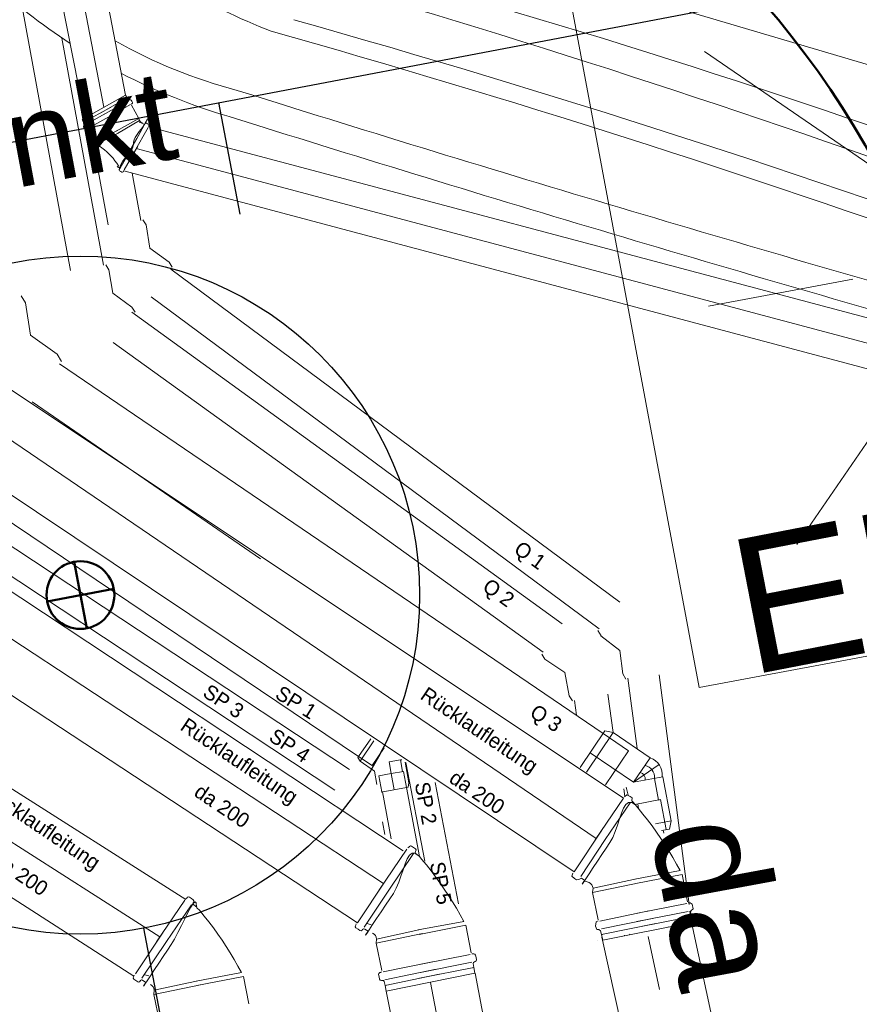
# Model space of a CAD drawing. Extents: x 3503739 to 3504470, y 5375172 to 5375561.
# Tile 90 of 142: x 3504136.55 to 3504138.4, y 5375424.42 to 5375426.6. Entities that reach past the tile are written whole.
import ezdxf

# ---------------------------------------------------------------- set-up
doc = ezdxf.new("R2010")
doc.units = 0
doc.header["$MEASUREMENT"] = 0
doc.linetypes.add('415', pattern=[0.24, 0.12, -0.12])
for name, color, linetype in [('_4WP_KANALISATIO', 7, 'Continuous'), ('_4WP_LICHT-LAMPE', 7, 'Continuous'), ('_4WP_STADT_BEW_S', 7, 'Continuous'), ('_4WP_STADT_FTT1', 7, 'Continuous'), ('BHM_2022-12-01BR', 7, 'Continuous'), ('BHM_BAUM_NEU', 7, 'Continuous')]:
    doc.layers.add(name, color=color, linetype=linetype)
doc.styles.add('178', font='ARIAL.TTF', dxfattribs={"height": 0.24})
doc.styles.add('184', font='ARIAL.TTF', dxfattribs={"height": 0.2})
doc.styles.add('431', font='ARIAL.TTF', dxfattribs={"height": 0.3})
doc.styles.add('47', font='TXT', dxfattribs={"height": 0.032745})
doc.styles.add('48', font='TXT', dxfattribs={"height": 0.032745})
doc.styles.add('49', font='TXT', dxfattribs={"height": 0.032745})

# ---------------------------------------------------------------- blocks, each defined once
blk = doc.blocks.new('WP_LP-1020')
at = {"color": 7, "linetype": 'Continuous', "lineweight": 20}
for p, q in [((-0.8253, 0.8253), (0.8253, 0.8253)), ((-0.8253, -0.8253), (-0.8253, 0.8253)), ((0.8253, -0.8253), (0.8253, 0.8253)), ((-0.8253, -0.8253), (0.8253, -0.8253))]:
    blk.add_line(p, q, dxfattribs=at)
at = {"color": 1, "linetype": 'Continuous', "lineweight": 9}
for p, q in [((0, 0.324962), (0, 0.649924)), ((0, 0.649924), (0, 0.324962)), ((-0.554739, 0.55475), (-0.229777, 0.229788)), ((0.229777, 0.229788), (0.554739, 0.55475)), ((0.229777, 0.229788), (0.554739, 0.55475)), ((-0.324962, 0), (-0.649924, 0)), ((-0.324962, 0), (-0.649924, 0)), ((0.324962, 0), (0.649924, 0)), ((-0.229777, -0.229777), (-0.554739, -0.554739)), ((-0.229777, -0.229777), (-0.554739, -0.554739)), ((0.229777, -0.229777), (0.554739, -0.554739)), ((0.229777, -0.229777), (0.554739, -0.554739)), ((0, -0.324962), (0, -0.649924)), ((0, -0.324962), (0, -0.649924))]:
    blk.add_line(p, q, dxfattribs=at)
at = {"color": 7, "linetype": 'Continuous', "lineweight": 20}
blk.add_circle((0, 0), 0.272749, dxfattribs=at)

msp = doc.modelspace()

# ---------------------------------------------------------------- linework, layer by layer
at = {"layer": '_4WP_STADT_BEW_S', "color": 142, "linetype": 'Continuous', "lineweight": 30}
for p, q in [((3504123.4274, 5375423.8301), (3504143.699, 5375427.6913)), ((3504137.0333, 5375426.166), (3504136.9863, 5375426.4127))]:
    msp.add_line(p, q, dxfattribs=at)
msp.add_lwpolyline([(3504139.6634, 5375421.2974), (3504138.8356, 5375421.4014, -0.325168), (3504137.1203, 5375423.0116), (3504136.8203, 5375424.5866)], format="xyb", dxfattribs=at)
msp.add_circle((3504136.68, 5375425.3234), 0.75, dxfattribs=at)
at = {"layer": 'BHM_2022-12-01BR', "color": 4, "linetype": 'Continuous', "lineweight": 9}
for p, q in [((3504136.1997, 5375428.8756, 0.003), (3504136.6897, 5375426.3788)), ((3504136.4106, 5375428.0567), (3504136.7319, 5375426.4025)), ((3504136.5924, 5375427.404), (3504136.78, 5375426.4294)), ((3504136.78, 5375426.4294), (3504136.6839, 5375426.3755)), ((3504136.7834, 5375426.4233), (3504136.78, 5375426.4294)), ((3504136.7857, 5375426.4168), (3504136.7303, 5375426.3854)), ((3504136.7375, 5375426.3783), (3504136.7905, 5375426.4084)), ((3504136.6916, 5375426.3641), (3504136.7473, 5375426.395)), ((3504136.7497, 5375426.3852), (3504136.6964, 5375426.3556)), ((3504136.6871, 5375426.3693), (3504136.6838, 5375426.3749)), ((3504136.8095, 5375426.3778), (3504136.7593, 5375426.3493)), ((3504136.762, 5375426.3445), (3504136.8107, 5375426.3728)), ((3504136.8101, 5375426.3692), (3504136.8151, 5375426.3681)), ((3504136.7125, 5375426.3234), (3504136.696, 5375426.3532)), ((3504136.7125, 5375426.3234), (3504136.763, 5375426.3514)), ((3504136.7657, 5375426.3466), (3504136.7162, 5375426.3198)), ((3504136.7999, 5375426.3046), (3504136.8295, 5375426.3578)), ((3504140.7403, 5375425.3199), (3504136.831, 5375426.3593)), ((3504136.8067, 5375426.3167), (3504136.7766, 5375426.2637)), ((3504140.7272, 5375425.2665), (3504136.8036, 5375426.3113)), ((3504136.7761, 5375426.2617), (3504140.714, 5375425.213))]:
    msp.add_line(p, q, dxfattribs=at)
at = {"layer": 'BHM_2022-12-01BR', "color": 40, "linetype": 'Continuous', "lineweight": 9}
for p, q in [((3504136.658, 5375426.0416, -0.0389), (3504136.5522, 5375426.62, -0.042)), ((3504136.7309, 5375426.0533, -0.03), (3504136.6392, 5375426.5556, -0.0364)), ((3504136.7414, 5375426.1421, -0.0285), (3504136.7061, 5375426.335, -0.0295)), ((3504136.8134, 5375426.1521, -0.01), (3504136.7942, 5375426.2569, -0.0103)), ((3504136.8182, 5375426.1537, -0.0127), (3504136.8252, 5375426.1424, -0.0131)), ((3504136.8252, 5375426.1424, -0.0131), (3504136.8336, 5375426.0906, -0.01)), ((3504136.8336, 5375426.0906, -0.01), (3504136.8762, 5375426.0598, -0.01)), ((3504136.8762, 5375426.0598, -0.01), (3504136.8832, 5375426.0485, -0.01)), ((3504136.7358, 5375426.0541, -0.0324), (3504136.7428, 5375426.0428, -0.0328)), ((3504136.7428, 5375426.0428, -0.0328), (3504136.7513, 5375425.991, -0.0297)), ((3504136.8802, 5375426.0443, -0.0112), (3504137.873, 5375425.3079, -0.0446)), ((3504136.5486, 5375425.9851, 0.0303), (3504136.5582, 5375425.9696, 0.0303)), ((3504136.7513, 5375425.991, -0.0297), (3504136.7939, 5375425.9603, -0.0297)), ((3504136.8364, 5375425.9834, -0.0114), (3504137.8274, 5375425.2485, -0.0502)), ((3504136.5582, 5375425.9696, 0.0303), (3504136.5697, 5375425.8982, 0.0303)), ((3504136.7939, 5375425.9603, -0.0297), (3504136.8008, 5375425.9489, -0.0297)), ((3504136.7938, 5375425.9489, 0.0327), (3504137.7456, 5375425.2598, -0.0636)), ((3504136.5697, 5375425.8982, 0.0303), (3504136.6283, 5375425.8559, 0.0303)), ((3504136.7526, 5375425.8821, -0.0492), (3504137.703, 5375425.1971, -0.0963)), ((3504136.6283, 5375425.8559, 0.0303), (3504136.6379, 5375425.8403, 0.0303)), ((3504136.6338, 5375425.8346, 0.0293), (3504137.836, 5375425.0172, -0.0205)), ((3504136.5733, 5375425.7508, 0.0297), (3504137.0784, 5375425.4038, 0.0293)), ((3504137.8245, 5375425.2447, -0.0631), (3504137.8312, 5375425.2333, -0.0638)), ((3504137.8726, 5375425.2009, -0.0573), (3504137.8309, 5375425.2329, -0.0573)), ((3504137.7073, 5375425.1817, -0.098), (3504137.7001, 5375425.1928, -0.098)), ((3504137.8795, 5375425.1489, -0.0604), (3504137.8726, 5375425.2009, -0.0573)), ((3504137.7508, 5375425.1522, -0.098), (3504137.7073, 5375425.1817, -0.098)), ((3504137.7607, 5375425.1006, -0.1011), (3504137.7508, 5375425.1522, -0.098)), ((3504137.8862, 5375425.1374, -0.06), (3504137.8795, 5375425.1489, -0.0604)), ((3504137.9597, 5375425.1471, -0.0371), (3504138.026, 5375424.6388, -0.0142)), ((3504137.8904, 5375425.1398, -0.031), (3504137.9108, 5375424.9837, -0.0255)), ((3504137.768, 5375425.0895, -0.1008), (3504137.7607, 5375425.1006, -0.1011)), ((3504137.8465, 5375425.1045, -0.0789), (3504137.8577, 5375425.0192, -0.0833)), ((3504137.7726, 5375425.0904, -0.0547), (3504137.7768, 5375425.0578, 0.0156)), ((3504137.785, 5375424.9422, -0.1215), (3504137.8398, 5375425.0228, -0.0129)), ((3504137.8577, 5375425.0192, -0.0833), (3504137.7989, 5375424.932, -0.0124)), ((3504137.8399, 5375425.023, -0.0879), (3504137.836, 5375425.0172, 0.0155)), ((3504137.836, 5375425.0172, -0.0205), (3504137.8918, 5375424.9792, -0.0901)), ((3504137.8398, 5375425.0228, -0.0129), (3504137.8577, 5375425.0192, -0.0833)), ((3504137.8578, 5375425.0193, -0.0879), (3504137.8399, 5375425.023, -0.0879)), ((3504137.94, 5375424.9634, -0.0879), (3504137.8578, 5375425.0193, -0.0879)), ((3504137.9031, 5375424.9092, -0.0223), (3504137.807, 5375424.9745, -0.0293)), ((3504137.807, 5375424.9745, -0.0293), (3504137.9031, 5375424.9092, -0.0223)), ((3504137.8918, 5375424.9792, -0.0901), (3504137.8409, 5375424.9037, -0.0124)), ((3504137.9031, 5375424.9092, -0.0223), (3504137.94, 5375424.9634, -0.0879)), ((3504137.9031, 5375424.9092, -0.0223), (3504137.9596, 5375424.9485, -0.0879)), ((3504137.9676, 5375424.9214, -0.0879), (3504137.9031, 5375424.9092, -0.0223)), ((3504137.9492, 5375424.9179, -0.0879), (3504137.9583, 5375424.87, -0.0879)), ((3504137.9862, 5375424.8238, -0.0879), (3504137.9676, 5375424.9214, -0.0879)), ((3504137.8813, 5375424.8948, -0.0129), (3504137.884, 5375424.8778, -0.0124)), ((3504137.8871, 5375424.8986, -0.0129), (3504137.891, 5375424.8808, -0.0124)), ((3504137.9056, 5375424.86, -0.0124), (3504137.9629, 5375424.8709, -0.0879)), ((3504137.9123, 5375424.8613, -0.0879), (3504137.9143, 5375424.8513, -0.0124)), ((3504137.9583, 5375424.87, -0.0879), (3504137.9629, 5375424.8709, -0.0879)), ((3504137.9629, 5375424.8709, -0.0879), (3504137.9756, 5375424.8046, -0.0879)), ((3504137.9862, 5375424.8238, -0.0879), (3504137.9519, 5375424.8173, -0.1459)), ((3504137.9825, 5375424.8059, -0.0879), (3504137.9862, 5375424.8238, -0.0879)), ((3504137.965, 5375424.8026, -0.0129), (3504137.9825, 5375424.8059, -0.0879)), ((3504137.9689, 5375424.8033, -0.0501), (3504137.9702, 5375424.7967, -0.0489)), ((3504138.0279, 5375424.6243, -0.0136), (3504138.0316, 5375424.596, -0.0123)), ((3504137.9792, 5375424.5896, -0.0129), (3504137.9793, 5375424.5886, -0.0129)), ((3504137.9792, 5375424.5896, -0.0129), (3504137.9793, 5375424.5886, -0.0129)), ((3504137.9841, 5375424.5905, -0.0129), (3504137.9842, 5375424.5897, -0.0129)), ((3504137.9841, 5375424.5905, -0.0129), (3504137.9842, 5375424.5897, -0.0129)), ((3504137.8237, 5375424.5599, -0.0123), (3504137.8236, 5375424.5599, -0.0123)), ((3504137.8237, 5375424.5599, -0.0123), (3504137.8236, 5375424.5599, -0.0123)), ((3504137.8828, 5375424.5712, -0.0129), (3504137.8829, 5375424.5702, -0.0129)), ((3504137.8828, 5375424.5712, -0.0129), (3504137.8829, 5375424.5702, -0.0129)), ((3504137.8944, 5375424.5734, -0.013), (3504137.8946, 5375424.5725, -0.0129)), ((3504137.8944, 5375424.5734, -0.013), (3504137.8946, 5375424.5725, -0.0129))]:
    msp.add_line(p, q, dxfattribs=at)
at = {"layer": 'BHM_2022-12-01BR', "color": 42, "linetype": 'Continuous', "lineweight": 9}
for p, q in [((3504137.8808, 5375424.8738, -0.0124), (3504136.4036, 5375425.8591)), ((3504137.8205, 5375424.7847), (3504136.3564, 5375425.7818)), ((3504137.7715, 5375424.711, -0.0124), (3504136.3024, 5375425.6951)), ((3504137.3935, 5375424.7577), (3504136.2164, 5375425.5367)), ((3504137.3504, 5375424.6853), (3504136.1692, 5375425.4612)), ((3504137.2928, 5375424.5985), (3504136.1186, 5375425.3708)), ((3504136.913, 5375424.65), (3504136.052, 5375425.1978)), ((3504136.8556, 5375424.5671), (3504136.0009, 5375425.1142)), ((3504136.798, 5375424.4803), (3504135.9472, 5375425.0276)), ((3504137.8186, 5375424.7821, -0.0127), (3504137.8808, 5375424.8738, -0.0124)), ((3504137.8328, 5375424.8032, -0.0127), (3504137.7715, 5375424.711, -0.0124)), ((3504137.3399, 5375424.6696), (3504137.402, 5375424.7613)), ((3504137.9059, 5375424.6952, -0.0127), (3504138.0064, 5375424.7138, -0.0124)), ((3504137.9059, 5375424.6952, -0.0127), (3504138.0064, 5375424.7138, -0.0124)), ((3504137.9059, 5375424.6952, -0.0127), (3504138.0064, 5375424.7138, -0.0124)), ((3504137.354, 5375424.6907), (3504137.2928, 5375424.5985)), ((3504137.8049, 5375424.6877, -0.0124), (3504137.7961, 5375424.6904, -0.0124)), ((3504137.8049, 5375424.6877, -0.0124), (3504137.7961, 5375424.6904, -0.0124)), ((3504137.8049, 5375424.6877, -0.0124), (3504137.7961, 5375424.6904, -0.0124)), ((3504137.8127, 5375424.6658, -0.0124), (3504137.9154, 5375424.687, -0.0127)), ((3504137.8127, 5375424.6658, -0.0124), (3504137.9154, 5375424.687, -0.0127)), ((3504137.8127, 5375424.6658, -0.0124), (3504137.9154, 5375424.687, -0.0127)), ((3504137.9134, 5375424.6967, -0.0127), (3504137.8135, 5375424.675, -0.0124)), ((3504137.9134, 5375424.6967, -0.0127), (3504137.8135, 5375424.675, -0.0124)), ((3504137.9134, 5375424.6967, -0.0127), (3504137.8135, 5375424.675, -0.0124)), ((3504138.0107, 5375424.7056, -0.0124), (3504137.9078, 5375424.6854, -0.0127)), ((3504138.0107, 5375424.7056, -0.0124), (3504137.9078, 5375424.6854, -0.0127)), ((3504138.0107, 5375424.7056, -0.0124), (3504137.9078, 5375424.6854, -0.0127)), ((3504138.0107, 5375424.7056, -0.0124), (3504138.0226, 5375424.6449, -0.0124)), ((3504138.0107, 5375424.7056, -0.0124), (3504138.0226, 5375424.6449, -0.0124)), ((3504138.0107, 5375424.7056, -0.0124), (3504138.0226, 5375424.6449, -0.0124)), ((3504136.8485, 5375424.5565), (3504136.9106, 5375424.6482)), ((3504137.9369, 5375424.6246, -0.0127), (3504137.8285, 5375424.6023, -0.0124)), ((3504137.9369, 5375424.6246, -0.0127), (3504137.8285, 5375424.6023, -0.0124)), ((3504137.9369, 5375424.6246, -0.0127), (3504137.8285, 5375424.6023, -0.0124)), ((3504138.0241, 5375424.6236, -0.0124), (3504137.9106, 5375424.6013, -0.0124)), ((3504138.0241, 5375424.6236, -0.0124), (3504137.9106, 5375424.6013, -0.0124)), ((3504138.0241, 5375424.6236, -0.0124), (3504137.9106, 5375424.6013, -0.0124)), ((3504137.912, 5375424.6196, -0.0127), (3504138.0207, 5375424.6409, -0.0124)), ((3504137.912, 5375424.6196, -0.0127), (3504138.0207, 5375424.6409, -0.0124)), ((3504137.912, 5375424.6196, -0.0127), (3504138.0207, 5375424.6409, -0.0124)), ((3504137.4271, 5375424.5827), (3504137.5276, 5375424.6013)), ((3504137.4271, 5375424.5827), (3504137.5276, 5375424.6013)), ((3504137.4271, 5375424.5827), (3504137.5276, 5375424.6013)), ((3504137.8321, 5375424.585, -0.0124), (3504137.9453, 5375424.6083, -0.0124)), ((3504137.8321, 5375424.585, -0.0124), (3504137.9453, 5375424.6083, -0.0124)), ((3504137.8321, 5375424.585, -0.0124), (3504137.9453, 5375424.6083, -0.0124)), ((3504137.835, 5375424.5601, -0.0129), (3504138.031, 5375424.5995, -0.0129)), ((3504137.835, 5375424.5601, -0.0129), (3504138.031, 5375424.5995, -0.0129)), ((3504137.835, 5375424.5601, -0.0129), (3504138.031, 5375424.5995, -0.0129)), ((3504138.0286, 5375424.6119, -0.0126), (3504138.031, 5375424.5995, -0.0129)), ((3504138.0286, 5375424.6119, -0.0126), (3504138.031, 5375424.5995, -0.0129)), ((3504138.0286, 5375424.6119, -0.0126), (3504138.031, 5375424.5995, -0.0129)), ((3504138.1102, 5375424.2307), (3504138.03, 5375424.6066, -0.015)), ((3504136.8627, 5375424.5776), (3504136.8014, 5375424.4854)), ((3504137.3226, 5375424.5941), (3504137.3138, 5375424.5968)), ((3504137.4347, 5375424.5842), (3504137.3348, 5375424.5625)), ((3504137.4347, 5375424.5842), (3504137.3348, 5375424.5625)), ((3504137.4347, 5375424.5842), (3504137.3348, 5375424.5625)), ((3504137.5319, 5375424.5931), (3504137.429, 5375424.5729)), ((3504137.5319, 5375424.5931), (3504137.429, 5375424.5729)), ((3504137.5319, 5375424.5931), (3504137.429, 5375424.5729)), ((3504137.5319, 5375424.5931), (3504137.5438, 5375424.5324)), ((3504137.5319, 5375424.5931), (3504137.5438, 5375424.5324)), ((3504137.5319, 5375424.5931), (3504137.5438, 5375424.5324)), ((3504137.334, 5375424.5533), (3504137.4367, 5375424.5745)), ((3504137.334, 5375424.5533), (3504137.4367, 5375424.5745)), ((3504137.334, 5375424.5533), (3504137.4367, 5375424.5745)), ((3504137.8324, 5375424.5725, -0.0126), (3504137.835, 5375424.5601, -0.0129)), ((3504137.8324, 5375424.5725, -0.0126), (3504137.835, 5375424.5601, -0.0129)), ((3504137.8324, 5375424.5725, -0.0126), (3504137.835, 5375424.5601, -0.0129)), ((3504137.9159, 5375424.1944), (3504137.8331, 5375424.567, -0.0124)), ((3504137.4333, 5375424.5071), (3504137.5419, 5375424.5284)), ((3504137.4333, 5375424.5071), (3504137.5419, 5375424.5284)), ((3504137.4333, 5375424.5071), (3504137.5419, 5375424.5284)), ((3504137.4582, 5375424.5121), (3504137.3498, 5375424.4898)), ((3504137.4582, 5375424.5121), (3504137.3498, 5375424.4898)), ((3504137.4582, 5375424.5121), (3504137.3498, 5375424.4898)), ((3504137.3533, 5375424.4725), (3504137.4666, 5375424.4958)), ((3504137.3533, 5375424.4725), (3504137.4666, 5375424.4958)), ((3504137.3533, 5375424.4725), (3504137.4666, 5375424.4958)), ((3504137.5453, 5375424.5111), (3504137.4318, 5375424.4888)), ((3504137.5453, 5375424.5111), (3504137.4318, 5375424.4888)), ((3504137.5453, 5375424.5111), (3504137.4318, 5375424.4888)), ((3504137.5498, 5375424.4994), (3504137.5523, 5375424.487)), ((3504137.5498, 5375424.4994), (3504137.5523, 5375424.487)), ((3504137.5498, 5375424.4994), (3504137.5523, 5375424.487)), ((3504136.8312, 5375424.481), (3504136.8224, 5375424.4837)), ((3504136.9433, 5375424.4711), (3504136.8434, 5375424.4494)), ((3504136.9433, 5375424.4711), (3504136.8434, 5375424.4494)), ((3504136.9357, 5375424.4696), (3504137.0362, 5375424.4882)), ((3504136.9357, 5375424.4696), (3504137.0362, 5375424.4882)), ((3504137.0405, 5375424.48), (3504136.9376, 5375424.4598)), ((3504137.0405, 5375424.48), (3504136.9376, 5375424.4598)), ((3504137.0405, 5375424.48), (3504137.0525, 5375424.4193)), ((3504137.0405, 5375424.48), (3504137.0525, 5375424.4193)), ((3504137.3562, 5375424.4476), (3504137.5523, 5375424.487)), ((3504137.3562, 5375424.4476), (3504137.5523, 5375424.487)), ((3504137.3562, 5375424.4476), (3504137.5523, 5375424.487)), ((3504137.6685, 5375423.874, 0.002), (3504137.5531, 5375424.4872, -0.0026)), ((3504136.8426, 5375424.4402), (3504136.9453, 5375424.4614)), ((3504136.8426, 5375424.4402), (3504136.9453, 5375424.4614)), ((3504137.3537, 5375424.46), (3504137.3562, 5375424.4476)), ((3504137.3537, 5375424.46), (3504137.3562, 5375424.4476)), ((3504137.3537, 5375424.46), (3504137.3562, 5375424.4476)), ((3504137.474, 5375423.84, 0.002), (3504137.3562, 5375424.4476))]:
    msp.add_line(p, q, dxfattribs=at)
at = {"layer": 'BHM_2022-12-01BR', "color": 30, "linetype": 'Continuous', "lineweight": 9}
for p, q in [((3504136.2791, 5375425.6499, -0.0045), (3504137.2949, 5375424.9666, 0.0042)), ((3504136.2403, 5375425.6208, -0.1319), (3504137.2753, 5375424.9377, 0.0674)), ((3504136.2091, 5375425.5755), (3504137.2427, 5375424.8917, -0.1134)), ((3504137.3221, 5375425.0055, 0.0085), (3504137.2949, 5375424.9666, 0.0042)), ((3504137.2986, 5375424.9559), (3504137.329, 5375425.0008)), ((3504137.3252, 5375424.9465), (3504137.3517, 5375424.9855)), ((3504137.2933, 5375424.9642), (3504137.2949, 5375424.9666, 0.0042)), ((3504137.2933, 5375424.9642), (3504137.2986, 5375424.9559)), ((3504137.2949, 5375424.9666, 0.0042), (3504137.3252, 5375424.9465)), ((3504137.2986, 5375424.9559), (3504137.3304, 5375424.9337, 0.0176)), ((3504137.3874, 5375424.9587, 0.0176), (3504137.3626, 5375424.9542, -0.0076)), ((3504137.3626, 5375424.9542, -0.0076), (3504137.3672, 5375424.9284, -0.0101)), ((3504137.3874, 5375424.9587, 0.0176), (3504137.3908, 5375424.9593)), ((3504137.392, 5375424.9329), (3504137.3874, 5375424.9587, 0.0176)), ((3504137.4065, 5375424.9078), (3504137.3983, 5375424.9538)), ((3504137.3998, 5375424.9528, 0.0044), (3504137.4413, 5375424.7347, 0.0044)), ((3504137.3304, 5375424.9337, 0.0176), (3504137.3356, 5375424.9045, 0.0838)), ((3504137.3399, 5375424.9236, 0.0176), (3504137.3672, 5375424.9284, 0.0176)), ((3504137.3672, 5375424.9284, -0.0101), (3504137.3945, 5375424.9333, 0.0176)), ((3504137.3672, 5375424.9284, 0.0176), (3504137.3735, 5375424.8927, 0.0176)), ((3504137.3945, 5375424.9333, 0.0176), (3504137.4008, 5375424.8976, 0.0176)), ((3504137.3399, 5375424.9236, 0.0176), (3504137.3462, 5375424.8879, 0.0176)), ((3504137.3992, 5375424.9065), (3504137.4007, 5375424.8975, 0.0025)), ((3504137.4045, 5375424.8982), (3504137.4065, 5375424.9078)), ((3504137.4646, 5375424.9089, 0.0042), (3504137.5157, 5375424.6404, 0.0043)), ((3504137.3451, 5375424.8877), (3504137.4007, 5375424.8975, 0.0025)), ((3504137.3476, 5375424.8881), (3504137.367, 5375424.7844)), ((3504137.4007, 5375424.8975, 0.0025), (3504137.4045, 5375424.8982)), ((3504137.4007, 5375424.8975, 0.0025), (3504137.4298, 5375424.7449, 0.0026)), ((3504137.3479, 5375424.8216), (3504137.3532, 5375424.7936))]:
    msp.add_line(p, q, dxfattribs=at)
at = {"layer": 'BHM_2022-12-01BR', "color": 42, "linetype": '415', "lineweight": 9}
for p, q in [((3504138.0113, 5375424.216), (3504137.933, 5375424.5798, -0.0129)), ((3504137.5657, 5375423.8769, 0.0045), (3504137.4542, 5375424.4673))]:
    msp.add_line(p, q, dxfattribs=at)
at = {"layer": 'BHM_2022-12-01BR', "color": 7, "linetype": 'Continuous', "lineweight": 9}
for points in [[(3504136.3238, 5375426.8576, 0.088243), (3504136.6574, 5375426.5435)], [(3504140.2332, 5375425.6292, 0.044305), (3504137.1442, 5375426.753)], [(3504140.1563, 5375425.599, 0.036516), (3504137.1235, 5375426.7068)], [(3504136.7569, 5375426.5491, 0.064685), (3504137.0263, 5375426.4398)], [(3504136.7708, 5375426.4772, 0.049202), (3504137.0092, 5375426.3818)], [(3504137.0263, 5375426.4398, 0.007152), (3504138.6712, 5375425.9483)], [(3504137.0092, 5375426.3818, 0.007152), (3504138.6541, 5375425.8904)]]:
    msp.add_lwpolyline(points, format="xyb", dxfattribs=at)
at = {"layer": 'BHM_2022-12-01BR', "color": 190, "linetype": 'Continuous', "lineweight": 9}
for points in [[(3504136.7081, 5375426.8029, 0.081147), (3504137.1017, 5375426.5706)], [(3504140.4735, 5375425.3909, 0.036316), (3504137.1519, 5375426.5961)], [(3504140.1872, 5375425.467, 0.034369), (3504137.1017, 5375426.5706)]]:
    msp.add_lwpolyline(points, format="xyb", dxfattribs=at)
at = {"layer": 'BHM_2022-12-01BR', "color": 251, "linetype": 'Continuous', "lineweight": 9}
msp.add_lwpolyline([(3504137.4967, 5375426.7708), (3504139.0066, 5375426.3237), (3504140.4943, 5375425.6943), (3504141.2959, 5375425.2315), (3504141.469, 5375424.8744)], dxfattribs=at)
at = {"layer": 'BHM_2022-12-01BR', "color": 4, "linetype": 'Continuous', "lineweight": 9}
for points in [[(3504136.7248, 5375426.3902), (3504136.7834, 5375426.4233), (3504136.7823, 5375426.4228)], [(3504136.7925, 5375426.4089), (3504136.7935, 5375426.4101), (3504136.7943, 5375426.4105), (3504136.7952, 5375426.4117), (3504136.795, 5375426.4132), (3504136.7936, 5375426.4157), (3504136.7922, 5375426.4183), (3504136.791, 5375426.4192), (3504136.7895, 5375426.419), (3504136.7887, 5375426.4185), (3504136.7872, 5375426.4183), (3504136.786, 5375426.4193), (3504136.7834, 5375426.4233)], [(3504136.7462, 5375426.4021), (3504136.6871, 5375426.3693), (3504136.6883, 5375426.3701)], [(3504136.6949, 5375426.3541), (3504136.6934, 5375426.3539), (3504136.6925, 5375426.3535), (3504136.691, 5375426.3533), (3504136.6899, 5375426.3542), (3504136.6885, 5375426.3568), (3504136.687, 5375426.3593), (3504136.6869, 5375426.3608), (3504136.6878, 5375426.362), (3504136.6887, 5375426.3624), (3504136.6896, 5375426.3636), (3504136.6894, 5375426.3651), (3504136.6871, 5375426.3693)], [(3504136.7162, 5375426.3198), (3504136.722, 5375426.3162), (3504136.7276, 5375426.3124), (3504136.7329, 5375426.3083), (3504136.7381, 5375426.304), (3504136.743, 5375426.2994), (3504136.7477, 5375426.2946), (3504136.7522, 5375426.2895), (3504136.7564, 5375426.2842), (3504136.7604, 5375426.2787), (3504136.7641, 5375426.273), (3504136.7641, 5375426.273), (3504136.7646, 5375426.2722), (3504136.765, 5375426.2712), (3504136.7655, 5375426.2702), (3504136.7659, 5375426.2691), (3504136.7663, 5375426.2682), (3504136.7667, 5375426.2674), (3504136.767, 5375426.2668), (3504136.7672, 5375426.2665), (3504136.7674, 5375426.2667), (3504136.7675, 5375426.2673), (3504136.7683, 5375426.2733), (3504136.7705, 5375426.2789), (3504136.7738, 5375426.284), (3504136.7779, 5375426.2889), (3504136.7822, 5375426.2936), (3504136.7866, 5375426.2984), (3504136.7906, 5375426.3032), (3504136.794, 5375426.3084), (3504136.7962, 5375426.3139), (3504136.797, 5375426.3199), (3504136.7975, 5375426.3253), (3504136.7989, 5375426.3304), (3504136.801, 5375426.3352), (3504136.8037, 5375426.3398), (3504136.8068, 5375426.3443), (3504136.8101, 5375426.3487), (3504136.8136, 5375426.3531), (3504136.8171, 5375426.3576), (3504136.8203, 5375426.3622), (3504136.8232, 5375426.3669), (3504136.8232, 5375426.3669), (3504136.8282, 5375426.3758), (3504136.829, 5375426.3772), (3504136.8263, 5375426.3725), (3504136.8209, 5375426.3628), (3504136.8134, 5375426.3494), (3504136.8044, 5375426.3333), (3504136.7947, 5375426.3159), (3504136.7848, 5375426.2983), (3504136.7755, 5375426.2817), (3504136.7675, 5375426.2673)], [(3504136.831, 5375426.3593), (3504136.8312, 5375426.3608), (3504136.8316, 5375426.3617), (3504136.8318, 5375426.3631), (3504136.8309, 5375426.3643), (3504136.8283, 5375426.3657), (3504136.8258, 5375426.3671), (3504136.8243, 5375426.3673), (3504136.8231, 5375426.3664), (3504136.8227, 5375426.3655), (3504136.8215, 5375426.3646), (3504136.82, 5375426.3648), (3504136.8158, 5375426.3671)], [(3504136.821, 5375426.3626), (3504136.7948, 5375426.3154), (3504136.7682, 5375426.2685)], [(3504136.7761, 5375426.2617), (3504136.775, 5375426.2608), (3504136.7745, 5375426.2599), (3504136.7733, 5375426.259), (3504136.7718, 5375426.2592), (3504136.7693, 5375426.2606), (3504136.7667, 5375426.2621), (3504136.7658, 5375426.2633), (3504136.766, 5375426.2647), (3504136.7665, 5375426.2656), (3504136.7667, 5375426.2671), (3504136.7658, 5375426.2682), (3504136.7615, 5375426.2706), (3504136.7622, 5375426.2719)]]:
    msp.add_lwpolyline(points, dxfattribs=at)
msp.add_lwpolyline([(3504136.7927, 5375426.4074), (3504136.8095, 5375426.3778), (3504136.8107, 5375426.3728, 0.271632), (3504136.8173, 5375426.3676)], format="xyb", dxfattribs=at)
at = {"layer": 'BHM_2022-12-01BR', "color": 40, "linetype": 'Continuous', "lineweight": 9}
for points in [[(3504137.9666, 5375424.9213, 0.344881), (3504137.94, 5375424.9634)], [(3504137.9285, 5375424.914, 0.413833), (3504137.9179, 5375424.9309)], [(3504137.9492, 5375424.9179, 0.385612), (3504137.9285, 5375424.9465)]]:
    msp.add_lwpolyline(points, format="xyb", dxfattribs=at)
at = {"layer": 'BHM_2022-12-01BR', "color": 42, "linetype": 'Continuous', "lineweight": 9}
for points in [[(3504138.0064, 5375424.7138), (3504137.9983, 5375424.7284), (3504137.99, 5375424.7429), (3504137.9814, 5375424.7573), (3504137.9725, 5375424.7714), (3504137.9633, 5375424.7853), (3504137.9538, 5375424.7991), (3504137.944, 5375424.8126), (3504137.934, 5375424.8259), (3504137.9237, 5375424.8391), (3504137.9131, 5375424.852), (3504137.9131, 5375424.852), (3504137.9125, 5375424.8528), (3504137.9119, 5375424.8535), (3504137.9113, 5375424.8542), (3504137.9108, 5375424.8549), (3504137.9102, 5375424.8556), (3504137.9096, 5375424.8564), (3504137.909, 5375424.8571), (3504137.9084, 5375424.8578), (3504137.9078, 5375424.8584), (3504137.9071, 5375424.8591), (3504137.899, 5375424.8647), (3504137.8922, 5375424.8648), (3504137.8863, 5375424.8603), (3504137.8812, 5375424.8522), (3504137.8765, 5375424.8412), (3504137.872, 5375424.8283), (3504137.8675, 5375424.8144), (3504137.8626, 5375424.8005), (3504137.8571, 5375424.7873), (3504137.8507, 5375424.7759), (3504137.8426, 5375424.7638), (3504137.8333, 5375424.7499), (3504137.8235, 5375424.7351), (3504137.8138, 5375424.7205), (3504137.8048, 5375424.707), (3504137.7973, 5375424.6957), (3504137.7919, 5375424.6875), (3504137.7893, 5375424.6836), (3504137.7901, 5375424.6848), (3504137.7951, 5375424.6922), (3504137.7952, 5375424.6924), (3504137.7953, 5375424.6926), (3504137.7955, 5375424.6929), (3504137.7956, 5375424.6931), (3504137.7958, 5375424.6933), (3504137.7959, 5375424.6935), (3504137.7961, 5375424.6937), (3504137.7962, 5375424.694), (3504137.7964, 5375424.6942), (3504137.7965, 5375424.6944), (3504137.7965, 5375424.6944)], [(3504137.5276, 5375424.6013), (3504137.5196, 5375424.616), (3504137.5113, 5375424.6305), (3504137.5026, 5375424.6448), (3504137.4937, 5375424.6589), (3504137.4845, 5375424.6728), (3504137.4751, 5375424.6866), (3504137.4653, 5375424.7001), (3504137.4553, 5375424.7135), (3504137.4449, 5375424.7266), (3504137.4343, 5375424.7396), (3504137.4343, 5375424.7396), (3504137.4337, 5375424.7403), (3504137.4332, 5375424.741), (3504137.4326, 5375424.7417), (3504137.432, 5375424.7424), (3504137.4314, 5375424.7432), (3504137.4309, 5375424.7439), (3504137.4303, 5375424.7446), (3504137.4297, 5375424.7453), (3504137.429, 5375424.7459), (3504137.4284, 5375424.7466), (3504137.4203, 5375424.7522), (3504137.4135, 5375424.7523), (3504137.4076, 5375424.7479), (3504137.4025, 5375424.7397), (3504137.3978, 5375424.7287), (3504137.3933, 5375424.7158), (3504137.3887, 5375424.7019), (3504137.3838, 5375424.688), (3504137.3783, 5375424.6748), (3504137.372, 5375424.6634), (3504137.3639, 5375424.6513), (3504137.3546, 5375424.6374), (3504137.3447, 5375424.6226), (3504137.335, 5375424.608), (3504137.3261, 5375424.5945), (3504137.3186, 5375424.5832), (3504137.3132, 5375424.575), (3504137.3106, 5375424.5711), (3504137.3114, 5375424.5723), (3504137.3163, 5375424.5797), (3504137.3165, 5375424.5799), (3504137.3166, 5375424.5801), (3504137.3168, 5375424.5804), (3504137.3169, 5375424.5806), (3504137.317, 5375424.5808), (3504137.3172, 5375424.581), (3504137.3173, 5375424.5812), (3504137.3175, 5375424.5815), (3504137.3176, 5375424.5817), (3504137.3178, 5375424.5819), (3504137.3178, 5375424.5819)], [(3504137.4041, 5375424.7645), (3504137.4064, 5375424.766), (3504137.4074, 5375424.7674), (3504137.4096, 5375424.7689), (3504137.4123, 5375424.7683), (3504137.4166, 5375424.7653), (3504137.421, 5375424.7623), (3504137.4225, 5375424.76), (3504137.4219, 5375424.7574), (3504137.4209, 5375424.7559), (3504137.4203, 5375424.7533), (3504137.4218, 5375424.751), (3504137.4291, 5375424.746)], [(3504137.3075, 5375424.5888), (3504137.3617, 5375424.6703), (3504137.4167, 5375424.7514)], [(3504137.0362, 5375424.4882), (3504137.0282, 5375424.5029), (3504137.0199, 5375424.5173), (3504137.0113, 5375424.5317), (3504137.0023, 5375424.5458), (3504136.9932, 5375424.5597), (3504136.9837, 5375424.5735), (3504136.9739, 5375424.587), (3504136.9639, 5375424.6004), (3504136.9536, 5375424.6135), (3504136.943, 5375424.6265), (3504136.943, 5375424.6265), (3504136.9423, 5375424.6272), (3504136.9415, 5375424.6278), (3504136.9407, 5375424.6285), (3504136.94, 5375424.6291), (3504136.9392, 5375424.6297), (3504136.9385, 5375424.6303), (3504136.9379, 5375424.631), (3504136.9374, 5375424.6318), (3504136.9371, 5375424.6326), (3504136.937, 5375424.6335), (3504136.937, 5375424.6335), (3504136.9361, 5375424.6427), (3504136.9334, 5375424.6449), (3504136.9294, 5375424.6414), (3504136.9241, 5375424.6333), (3504136.9178, 5375424.6216), (3504136.9109, 5375424.6076), (3504136.9034, 5375424.5923), (3504136.8957, 5375424.5769), (3504136.888, 5375424.5625), (3504136.8806, 5375424.5503), (3504136.8725, 5375424.5382), (3504136.8632, 5375424.5243), (3504136.8534, 5375424.5095), (3504136.8436, 5375424.4949), (3504136.8347, 5375424.4814), (3504136.8272, 5375424.4701), (3504136.8218, 5375424.4619), (3504136.8192, 5375424.458), (3504136.82, 5375424.4592), (3504136.8249, 5375424.4666), (3504136.8251, 5375424.4668), (3504136.8252, 5375424.467), (3504136.8254, 5375424.4673), (3504136.8255, 5375424.4675), (3504136.8257, 5375424.4677), (3504136.8258, 5375424.4679), (3504136.826, 5375424.4681), (3504136.8261, 5375424.4684), (3504136.8263, 5375424.4686), (3504136.8264, 5375424.4688), (3504136.8264, 5375424.4688)], [(3504136.9127, 5375424.6514), (3504136.915, 5375424.6529), (3504136.916, 5375424.6543), (3504136.9183, 5375424.6558), (3504136.9209, 5375424.6552), (3504136.9253, 5375424.6522), (3504136.9296, 5375424.6492), (3504136.9311, 5375424.6469), (3504136.9305, 5375424.6443), (3504136.9295, 5375424.6428), (3504136.9289, 5375424.6402), (3504136.9304, 5375424.6379), (3504136.9377, 5375424.6329)], [(3504136.8161, 5375424.4757), (3504136.8703, 5375424.5572), (3504136.9253, 5375424.6382)], [(3504137.2899, 5375424.596), (3504137.2893, 5375424.5934), (3504137.2884, 5375424.5919), (3504137.2878, 5375424.5893), (3504137.2893, 5375424.587), (3504137.2938, 5375424.5841), (3504137.2982, 5375424.5811), (3504137.3008, 5375424.5806), (3504137.3031, 5375424.5821), (3504137.304, 5375424.5836), (3504137.3063, 5375424.5851), (3504137.309, 5375424.5846), (3504137.3163, 5375424.5797)], [(3504137.5453, 5375424.5302), (3504137.548, 5375424.5296), (3504137.5497, 5375424.53), (3504137.5524, 5375424.5294), (3504137.5539, 5375424.5272), (3504137.5549, 5375424.522), (3504137.5559, 5375424.5168), (3504137.5554, 5375424.5141), (3504137.5531, 5375424.5126), (3504137.5514, 5375424.5123), (3504137.5491, 5375424.5108), (3504137.5486, 5375424.5081), (3504137.5498, 5375424.4994)], [(3504137.5453, 5375424.5302), (3504137.548, 5375424.5296), (3504137.5497, 5375424.53), (3504137.5524, 5375424.5294), (3504137.5539, 5375424.5272), (3504137.5549, 5375424.522), (3504137.5559, 5375424.5168), (3504137.5554, 5375424.5141), (3504137.5531, 5375424.5126), (3504137.5514, 5375424.5123), (3504137.5491, 5375424.5108), (3504137.5486, 5375424.5081), (3504137.5498, 5375424.4994)], [(3504137.5453, 5375424.5302), (3504137.548, 5375424.5296), (3504137.5497, 5375424.53), (3504137.5524, 5375424.5294), (3504137.5539, 5375424.5272), (3504137.5549, 5375424.522), (3504137.5559, 5375424.5168), (3504137.5554, 5375424.5141), (3504137.5531, 5375424.5126), (3504137.5514, 5375424.5123), (3504137.5491, 5375424.5108), (3504137.5486, 5375424.5081), (3504137.5498, 5375424.4994)], [(3504137.4299, 5375424.4758), (3504137.5498, 5375424.4994), (3504137.5477, 5375424.4989)], [(3504137.4299, 5375424.4758), (3504137.5498, 5375424.4994), (3504137.5477, 5375424.4989)], [(3504137.4299, 5375424.4758), (3504137.5498, 5375424.4994), (3504137.5477, 5375424.4989)], [(3504136.7985, 5375424.4829), (3504136.798, 5375424.4803), (3504136.797, 5375424.4788), (3504136.7964, 5375424.4762), (3504136.798, 5375424.4739), (3504136.8024, 5375424.471), (3504136.8068, 5375424.468), (3504136.8094, 5375424.4675), (3504136.8117, 5375424.469), (3504136.8127, 5375424.4705), (3504136.8149, 5375424.472), (3504136.8176, 5375424.4715), (3504136.8249, 5375424.4666)], [(3504137.3459, 5375424.4901), (3504137.3437, 5375424.4885), (3504137.342, 5375424.4882), (3504137.3397, 5375424.4867), (3504137.3392, 5375424.484), (3504137.3403, 5375424.4788), (3504137.3414, 5375424.4736), (3504137.3429, 5375424.4714), (3504137.3455, 5375424.4709), (3504137.3473, 5375424.4712), (3504137.3499, 5375424.4707), (3504137.3514, 5375424.4685), (3504137.3537, 5375424.46)], [(3504137.3459, 5375424.4901), (3504137.3437, 5375424.4885), (3504137.342, 5375424.4882), (3504137.3397, 5375424.4867), (3504137.3392, 5375424.484), (3504137.3403, 5375424.4788), (3504137.3414, 5375424.4736), (3504137.3429, 5375424.4714), (3504137.3455, 5375424.4709), (3504137.3473, 5375424.4712), (3504137.3499, 5375424.4707), (3504137.3514, 5375424.4685), (3504137.3537, 5375424.46)], [(3504137.3459, 5375424.4901), (3504137.3437, 5375424.4885), (3504137.342, 5375424.4882), (3504137.3397, 5375424.4867), (3504137.3392, 5375424.484), (3504137.3403, 5375424.4788), (3504137.3414, 5375424.4736), (3504137.3429, 5375424.4714), (3504137.3455, 5375424.4709), (3504137.3473, 5375424.4712), (3504137.3499, 5375424.4707), (3504137.3514, 5375424.4685), (3504137.3537, 5375424.46)], [(3504137.4735, 5375424.4846), (3504137.3537, 5375424.46), (3504137.3558, 5375424.4604)], [(3504137.4735, 5375424.4846), (3504137.3537, 5375424.46), (3504137.3558, 5375424.4604)], [(3504137.4735, 5375424.4846), (3504137.3537, 5375424.46), (3504137.3558, 5375424.4604)]]:
    msp.add_lwpolyline(points, dxfattribs=at)
for points in [[(3504137.8252, 5375424.6052), (3504137.8127, 5375424.6658), (3504137.8135, 5375424.675, 0.271429), (3504137.8049, 5375424.6877)], [(3504137.8252, 5375424.6052), (3504137.8127, 5375424.6658), (3504137.8135, 5375424.675, 0.271429), (3504137.8049, 5375424.6877)], [(3504137.8252, 5375424.6052), (3504137.8127, 5375424.6658), (3504137.8135, 5375424.675, 0.271429), (3504137.8049, 5375424.6877)], [(3504137.3464, 5375424.4927), (3504137.334, 5375424.5533), (3504137.3348, 5375424.5625, 0.271659), (3504137.3262, 5375424.5753)], [(3504137.3464, 5375424.4927), (3504137.334, 5375424.5533), (3504137.3348, 5375424.5625, 0.271659), (3504137.3262, 5375424.5753)], [(3504137.3464, 5375424.4927), (3504137.334, 5375424.5533), (3504137.3348, 5375424.5625, 0.271659), (3504137.3262, 5375424.5753)], [(3504136.8551, 5375424.3796), (3504136.8426, 5375424.4402), (3504136.8434, 5375424.4494, 0.271642), (3504136.8348, 5375424.4622)], [(3504136.8551, 5375424.3796), (3504136.8426, 5375424.4402), (3504136.8434, 5375424.4494, 0.271642), (3504136.8348, 5375424.4622)]]:
    msp.add_lwpolyline(points, format="xyb", dxfattribs=at)
for points in [[(3504137.7862, 5375424.7012, -0.0124), (3504137.8404, 5375424.7828, -0.0124), (3504137.8954, 5375424.8638, -0.0124)], [(3504137.8828, 5375424.877, -0.0124), (3504137.8851, 5375424.8785, -0.0124), (3504137.8861, 5375424.8799, -0.0124), (3504137.8884, 5375424.8814, -0.0124), (3504137.891, 5375424.8808, -0.0124), (3504137.8954, 5375424.8778, -0.0124), (3504137.8997, 5375424.8748, -0.0124), (3504137.9012, 5375424.8725, -0.0124), (3504137.9006, 5375424.8699, -0.0124), (3504137.8996, 5375424.8684, -0.0124), (3504137.8991, 5375424.8658, -0.0124), (3504137.9005, 5375424.8635, -0.0124), (3504137.9078, 5375424.8585, -0.0124)], [(3504137.7686, 5375424.7085, -0.0124), (3504137.7681, 5375424.7059, -0.0124), (3504137.7671, 5375424.7044, -0.0124), (3504137.7666, 5375424.7018, -0.0124), (3504137.7681, 5375424.6995, -0.0124), (3504137.7725, 5375424.6966, -0.0124), (3504137.7769, 5375424.6936, -0.0124), (3504137.7796, 5375424.6931, -0.0124), (3504137.7818, 5375424.6946, -0.0124), (3504137.7828, 5375424.6961, -0.0124), (3504137.785, 5375424.6976, -0.0124), (3504137.7877, 5375424.6971, -0.0124), (3504137.7951, 5375424.6922, -0.0124)], [(3504138.0241, 5375424.6427, -0.0124), (3504138.0267, 5375424.6421, -0.0124), (3504138.0285, 5375424.6425, -0.0124), (3504138.0311, 5375424.6419, -0.0124), (3504138.0326, 5375424.6397, -0.0124), (3504138.0336, 5375424.6345, -0.0124), (3504138.0347, 5375424.6293, -0.0124), (3504138.0341, 5375424.6266, -0.0124), (3504138.0319, 5375424.6251, -0.0124), (3504138.0301, 5375424.6248, -0.0124), (3504138.0279, 5375424.6233, -0.0124), (3504138.0274, 5375424.6206, -0.0124), (3504138.0286, 5375424.6119, -0.0126)], [(3504138.0241, 5375424.6427, -0.0124), (3504138.0267, 5375424.6421, -0.0124), (3504138.0285, 5375424.6425, -0.0124), (3504138.0311, 5375424.6419, -0.0124), (3504138.0326, 5375424.6397, -0.0124), (3504138.0336, 5375424.6345, -0.0124), (3504138.0347, 5375424.6293, -0.0124), (3504138.0341, 5375424.6266, -0.0124), (3504138.0319, 5375424.6251, -0.0124), (3504138.0301, 5375424.6248, -0.0124), (3504138.0279, 5375424.6233, -0.0124), (3504138.0274, 5375424.6206, -0.0124), (3504138.0286, 5375424.6119, -0.0126)], [(3504138.0241, 5375424.6427, -0.0124), (3504138.0267, 5375424.6421, -0.0124), (3504138.0285, 5375424.6425, -0.0124), (3504138.0311, 5375424.6419, -0.0124), (3504138.0326, 5375424.6397, -0.0124), (3504138.0336, 5375424.6345, -0.0124), (3504138.0347, 5375424.6293, -0.0124), (3504138.0341, 5375424.6266, -0.0124), (3504138.0319, 5375424.6251, -0.0124), (3504138.0301, 5375424.6248, -0.0124), (3504138.0279, 5375424.6233, -0.0124), (3504138.0274, 5375424.6206, -0.0124), (3504138.0286, 5375424.6119, -0.0126)], [(3504137.8247, 5375424.6026, -0.0124), (3504137.8224, 5375424.601, -0.0124), (3504137.8207, 5375424.6007, -0.0124), (3504137.8185, 5375424.5992, -0.0124), (3504137.818, 5375424.5965, -0.0124), (3504137.819, 5375424.5913, -0.0124), (3504137.8201, 5375424.5861, -0.0124), (3504137.8216, 5375424.5839, -0.0124), (3504137.8243, 5375424.5834, -0.0124), (3504137.826, 5375424.5837, -0.0124), (3504137.8287, 5375424.5832, -0.0124), (3504137.8302, 5375424.581, -0.0124), (3504137.8324, 5375424.5725, -0.0126)], [(3504137.8247, 5375424.6026, -0.0124), (3504137.8224, 5375424.601, -0.0124), (3504137.8207, 5375424.6007, -0.0124), (3504137.8185, 5375424.5992, -0.0124), (3504137.818, 5375424.5965, -0.0124), (3504137.819, 5375424.5913, -0.0124), (3504137.8201, 5375424.5861, -0.0124), (3504137.8216, 5375424.5839, -0.0124), (3504137.8243, 5375424.5834, -0.0124), (3504137.826, 5375424.5837, -0.0124), (3504137.8287, 5375424.5832, -0.0124), (3504137.8302, 5375424.581, -0.0124), (3504137.8324, 5375424.5725, -0.0126)], [(3504137.8247, 5375424.6026, -0.0124), (3504137.8224, 5375424.601, -0.0124), (3504137.8207, 5375424.6007, -0.0124), (3504137.8185, 5375424.5992, -0.0124), (3504137.818, 5375424.5965, -0.0124), (3504137.819, 5375424.5913, -0.0124), (3504137.8201, 5375424.5861, -0.0124), (3504137.8216, 5375424.5839, -0.0124), (3504137.8243, 5375424.5834, -0.0124), (3504137.826, 5375424.5837, -0.0124), (3504137.8287, 5375424.5832, -0.0124), (3504137.8302, 5375424.581, -0.0124), (3504137.8324, 5375424.5725, -0.0126)], [(3504137.9086, 5375424.5883, -0.0127), (3504138.0286, 5375424.6119, -0.0126), (3504138.0265, 5375424.6114, -0.0124)], [(3504137.9086, 5375424.5883, -0.0127), (3504138.0286, 5375424.6119, -0.0126), (3504138.0265, 5375424.6114, -0.0124)], [(3504137.9086, 5375424.5883, -0.0127), (3504138.0286, 5375424.6119, -0.0126), (3504138.0265, 5375424.6114, -0.0124)], [(3504137.9522, 5375424.5971, -0.0127), (3504137.8324, 5375424.5725, -0.0126), (3504137.8346, 5375424.5729, -0.0124)], [(3504137.9522, 5375424.5971, -0.0127), (3504137.8324, 5375424.5725, -0.0126), (3504137.8346, 5375424.5729, -0.0124)], [(3504137.9522, 5375424.5971, -0.0127), (3504137.8324, 5375424.5725, -0.0126), (3504137.8346, 5375424.5729, -0.0124)]]:
    msp.add_polyline3d(points, dxfattribs=at)
at = {"layer": 'BHM_BAUM_NEU', "color": 91, "linetype": 'Continuous', "lineweight": 50}
for p, q in [((3504136.694, 5375425.2497), (3504136.666, 5375425.3971)), ((3504136.7537, 5375425.3374), (3504136.6063, 5375425.3094))]:
    msp.add_line(p, q, dxfattribs=at)
for radius in [2, 0.075]:
    msp.add_circle((3504136.68, 5375425.3234), radius, dxfattribs=at)

# ---------------------------------------------------------------- block references
at = {"layer": '_4WP_LICHT-LAMPE', "color": 7, "rotation": 280.5929969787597}
msp.add_blockref('WP_LP-1020', (3504138.7075, 5375426.0822), dxfattribs=at)

# ---------------------------------------------------------------- texts
at = {"layer": '_4WP_KANALISATIO', "color": 1, "linetype": 'Continuous', "style": '184'}
msp.add_text('MW-Kanal. Kein Hochpunkt', height=0.2, rotation=10.5936, dxfattribs=at).set_placement((3504133.5289, 5375425.6609))
at = {"layer": '_4WP_LICHT-LAMPE', "color": 190, "linetype": 'Continuous', "style": '431'}
msp.add_text('EPW32', height=0.3, rotation=10.9801, dxfattribs=at).set_placement((3504138.158, 5375425.1452))
at = {"layer": '_4WP_STADT_FTT1', "color": 1, "linetype": 'Continuous', "style": '178'}
msp.add_text('da 50', height=0.24, rotation=280.4905, dxfattribs=at).set_placement((3504137.9402, 5375424.8066))
at = {"layer": 'BHM_2022-12-01BR', "color": 40, "linetype": 'Continuous', "style": '48'}
for s, rotation, p in [('Q 1', 324.4963, (3504137.6361, 5375425.4186)), ('Q 2', 324.4963, (3504137.5666, 5375425.3358)), ('Q 3', 327.5023, (3504137.6712, 5375425.0564))]:
    msp.add_text(s, height=0.03275, rotation=rotation, dxfattribs=at).set_placement(p)
at = {"layer": 'BHM_2022-12-01BR', "color": 30, "linetype": 'Continuous', "style": '47'}
for s, rotation, p in [('SP 3', 326.4136, (3504136.9479, 5375425.1012)), ('SP 1', 328.0989, (3504137.1079, 5375425.0973)), ('SP 4', 326.4136, (3504137.0942, 5375425.0032)), ('SP 2', 280.5354, (3504137.4191, 5375424.9067)), ('SP 5', 280.5354, (3504137.4525, 5375424.73))]:
    msp.add_text(s, height=0.03275, rotation=rotation, dxfattribs=at).set_placement(p)
at = {"layer": 'BHM_2022-12-01BR', "color": 42, "linetype": 'Continuous', "style": '49'}
for s, height, p in [('Rücklaufleitung', 0.032745, (3504137.429, 5375425.0952)), ('Rücklaufleitung', 0.032745, (3504136.8983, 5375425.027)), ('da 200', 0.03275, (3504137.4927, 5375424.9114)), ('Rücklaufleitung', 0.032745, (3504136.4614, 5375424.8814)), ('da 200', 0.03275, (3504136.9287, 5375424.881)), ('da 200', 0.03275, (3504136.4828, 5375424.731))]:
    msp.add_text(s, height=height, rotation=325.968, dxfattribs=at).set_placement(p)

doc.saveas('drawing.dxf')
